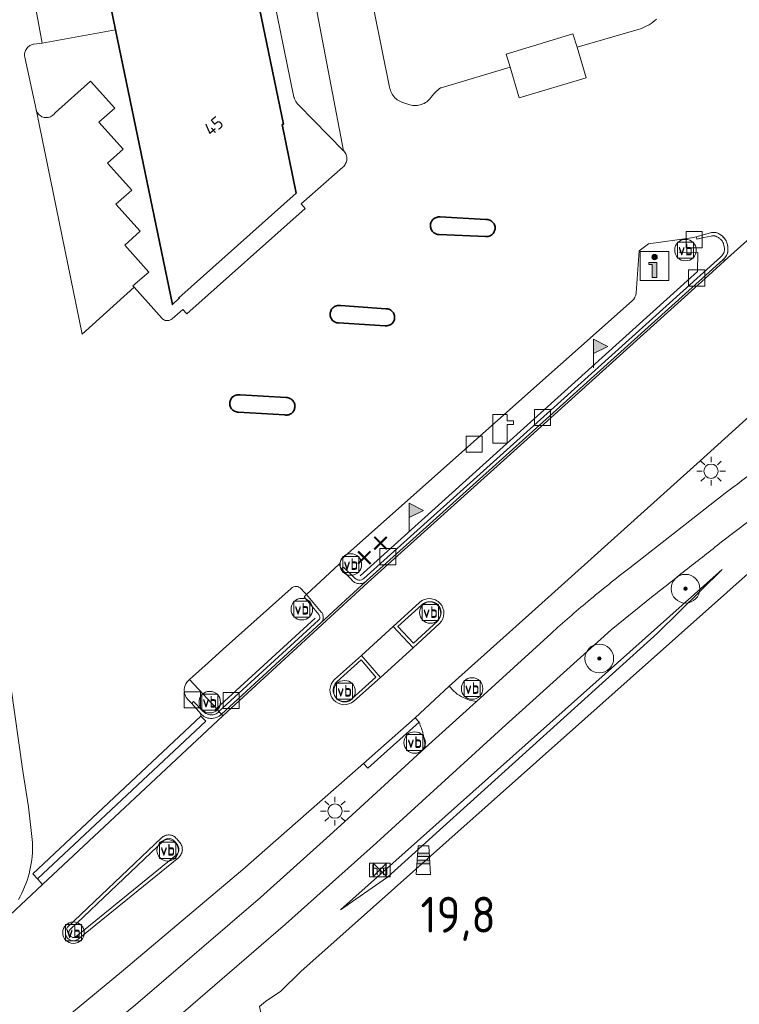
# Model space of a CAD drawing. Header units: metres. Extents: x 125158 to 132124, y 450612 to 454469.
# Tile 27 of 173: x 125603 to 125654, y 451375 to 451444. Entities that reach past the tile are written whole.
import ezdxf
from ezdxf.enums import TextEntityAlignment as Align

# ---------------------------------------------------------------- set-up
doc = ezdxf.new("R2010")
doc.units = ezdxf.units.M
doc.layers.get('0').update_dxf_attribs({"color": 8})
doc.layers.get('Defpoints').update_dxf_attribs({"color": 8})
for name, color, linetype, lineweight in [('B-XX-BV-GELEIDECONSTRUCTIE-G', 8, 'Continuous', 18), ('B-XX-BV-GELEIDECONSTRUCTIE-GV', 8, 'Continuous', 18), ('B-XX-GR-BOOM-S', 8, 'Continuous', 25), ('B-XX-IE-MEUBILAIR_WEGMEUBILAIR-S', 8, 'Continuous', 25), ('B-XX-KL-ET_LS_OV_LICHTMAST-S', 8, 'Continuous', 25), ('B-XX-KL-POMP-S', 8, 'Continuous', 25), ('B-XX-OG-BEBOUWING-GV', 8, 'Continuous', 35), ('B-XX-OG-BEBOUWING-T18', 8, 'Continuous', 18), ('B-XX-OG-TERREIN_CULTUURSCHEIDING-GV', 8, 'Continuous', 18), ('B-XX-OG-WEG-GV', 8, 'Continuous', 18), ('B-XX-RI-GWA_KOLK-S', 8, 'Continuous', 25), ('B-XX-VH-GOOT-G', 8, 'Continuous', 18), ('B-XX-VH-VERHARDING_BETONSTRAATSTEEN-GV', 8, 'Continuous', 18), ('B-XX-VW-HECTOMETRERING-S', 8, 'Continuous', 25), ('B-XX-VW-VERKEERSTEKEN_BORD-S', 8, 'Continuous', 25), ('B-XX-VW-VERKEERSTEKEN_DRAAGCONSTRUCTIE-S', 8, 'Continuous', 25)]:
    doc.layers.add(name, color=color, linetype=linetype, lineweight=lineweight)
doc.layers.add('TOPOT30', color=1, linetype='Continuous')
doc.styles.add('ISO', font='iso', dxfattribs={"height": 5})
doc.styles.add('NLCS-ISO', font='NLCS-ISO.ttf')
doc.styles.add('NLCS-ISO-M-T18', font='NLCS-ISO.ttf', dxfattribs={"height": 1.8})

# ---------------------------------------------------------------- blocks, each defined once
blk = doc.blocks.new('SRI-KOLK-SO')
at = {"color": 0, "linetype": 'ByBlock', "lineweight": 18}
blk.add_lwpolyline([(-1.125, -1.125), (1.125, -1.125), (1.125, 1.125), (-1.125, 1.125)], close=True, dxfattribs=at)
blk = doc.blocks.new('SIE-WEG_VERKEERSBORD-SO')
at = {"color": 0, "linetype": 'ByBlock', "lineweight": 18}
blk.add_lwpolyline([(-1.125, -1.125), (1.125, -1.125), (1.125, 1.125), (-1.125, 1.125)], close=True, dxfattribs=at)
at = {"color": 0, "linetype": 'ByBlock', "lineweight": 18, "style": 'NLCS-ISO'}
blk.add_text('vb', height=1.5, dxfattribs=at).set_placement((0, 0), align=Align.MIDDLE_CENTER)
blk = doc.blocks.new('SAL-ONBEKEND SYMBOOL-SO')
at = {"color": 0, "linetype": 'ByBlock', "lineweight": -2, "const_width": 0.275, "flags": 128}
for points in [[(-0.875, 0.875), (0, 0)], [(-0.875, -0.875), (0, 0)], [(0, 0), (0.875, 0.875)], [(0, 0), (0.875, -0.875)]]:
    blk.add_lwpolyline(points, dxfattribs=at)
at = {"layer": 'Defpoints', "color": 0, "linetype": 'ByBlock', "lineweight": -2}
blk.add_point((0, 0), dxfattribs=at)
blk = doc.blocks.new('SIE-WEG_VERKEERSBORD_INFORMATIE-SO')
at = {"linetype": 'ByBlock', "lineweight": 18}
h = blk.add_hatch(color=0, dxfattribs=at)
h.dxf.hatch_style = 1
edge = h.paths.add_edge_path()
edge.add_arc((0, 1.25), 0.373, 0, 360)
h = blk.add_hatch(color=0, dxfattribs=at)
h.dxf.hatch_style = 1
h.paths.add_polyline_path([(0.32, 0.49), (-0.82, 0.49), (-0.82, 0.19), (-0.32, 0.19), (-0.32, -1.62), (0.32, -1.62)])
at = {"color": 0, "linetype": 'ByBlock', "lineweight": 18}
for points in [[(-2, -2), (2, -2), (2, 2), (-2, 2)], [(0.32, 0.49), (-0.82, 0.49), (-0.82, 0.19), (-0.32, 0.19), (-0.32, -1.62), (0.32, -1.62)]]:
    blk.add_lwpolyline(points, close=True, dxfattribs=at)
blk.add_circle((0, 1.25), 0.373, dxfattribs=at)
blk = doc.blocks.new('SKL-WATER_POMP-SO')
at = {"color": 0, "linetype": 'ByBlock', "lineweight": 18}
blk.add_lwpolyline([(1, 1.09), (1, 2), (-1, 2), (-1, -2), (1, -2), (1, 0.57), (1.85, 0.57), (1.85, 1.09)], close=True, dxfattribs=at)
blk = doc.blocks.new('SIE-WEG_PAAL_VERKEERSBORD-SO')
at = {"color": 0, "linetype": 'ByBlock', "lineweight": 18}
blk.add_circle((0, 0), 1.5, dxfattribs=at)
at = {"color": 0, "linetype": 'ByBlock', "lineweight": 18, "style": 'NLCS-ISO'}
blk.add_text('vb', height=1.5, dxfattribs=at).set_placement((0, 0.13), align=Align.MIDDLE_CENTER)
blk = doc.blocks.new('SKL-ET_OV_LICHTMAST-SO')
at = {"color": 0, "linetype": 'ByBlock', "lineweight": 18}
for points in [[(-1.41, 1.41), (-0.88, 0.88)], [(0, 2), (0, 1.25)], [(0.88, 0.88), (1.41, 1.41)], [(-1.25, 0), (-2, 0)], [(2, 0), (1.25, 0)], [(-1.41, -1.41), (-0.88, -0.88)], [(0, -1.25), (0, -2)], [(0.88, -0.88), (1.41, -1.41)]]:
    blk.add_lwpolyline(points, dxfattribs=at)
blk.add_circle((0, 0), 1, dxfattribs=at)
blk = doc.blocks.new('SIE-WEG_PAAL_HECTOMETERPAAL-SO')
at = {"color": 0, "linetype": 'ByBlock', "lineweight": 18}
blk.add_lwpolyline([(-1.44375, -0.94375), (1.44375, -0.94375), (1.44375, 0.94375), (-1.44375, 0.94375)], close=True, dxfattribs=at)
at = {"color": 0, "linetype": 'ByBlock', "lineweight": 18, "style": 'NLCS-ISO'}
blk.add_text('hm', height=1.5, dxfattribs=at).set_placement((0, 0), align=Align.MIDDLE_CENTER)
blk = doc.blocks.new('SIE-WEG_PAAL_VLAGGENMAST-SO')
at = {"linetype": 'ByBlock', "lineweight": 18}
h = blk.add_hatch(color=0, dxfattribs=at)
h.dxf.hatch_style = 1
h.paths.add_polyline_path([(0, 2), (2, 1), (0, 0)])
at = {"color": 0, "linetype": 'ByBlock', "lineweight": 18}
blk.add_lwpolyline([(0, 2), (0, -2)], dxfattribs=at)
blk.add_lwpolyline([(0, 2), (2, 1), (0, 0)], close=True, dxfattribs=at)
blk = doc.blocks.new('SIE-WEG_PAAL_GRENSPAAL-SO')
at = {"linetype": 'ByBlock', "lineweight": 18}
h = blk.add_hatch(color=0, dxfattribs=at)
h.dxf.hatch_style = 1
h.paths.add_polyline_path([(0.90625, -0.5), (0.875, 0), (-0.875, 0), (-0.90625, -0.5)])
h.paths.add_polyline_path([(-0.8125, 1), (-0.84375, 0.5), (0.84375, 0.5), (0.8125, 1)])
at = {"color": 0, "linetype": 'ByBlock', "lineweight": 18}
blk.add_lwpolyline([(-1, -2), (1, -2), (0.75, 2), (-0.75, 2)], close=True, dxfattribs=at)
for points in [[(0.875, 0), (-0.875, 0)], [(0.84375, 0.5), (-0.84375, 0.5)], [(0.8125, 1), (-0.8125, 1)], [(0.90625, -0.5), (-0.90625, -0.5)]]:
    blk.add_lwpolyline(points, dxfattribs=at)
blk = doc.blocks.new('SGR-BOOM_01-SO')
at = {"linetype": 'ByBlock', "lineweight": 18}
h = blk.add_hatch(color=0, dxfattribs=at)
h.dxf.hatch_style = 1
edge = h.paths.add_edge_path()
edge.add_arc((0, 0), 0.25, 0, 360)
at = {"color": 0, "linetype": 'ByBlock', "lineweight": 18}
for radius in [2, 0.25]:
    blk.add_circle((0, 0), radius, dxfattribs=at)
blk = doc.blocks.new('kilometerpaal')
at = {"color": 0}
for p, q in [((-0.442, 0.442), (0.442, -0.442)), ((-0.442, -0.442), (-0.442, 0.442)), ((0.442, 0.442), (-0.442, -0.442)), ((0.442, -0.442), (0.442, 0.442))]:
    blk.add_line(p, q, dxfattribs=at)
at = {"color": 0, "style": 'ISO'}
blk.add_attdef('KILOMETERPAAL', (0.591, 0.868), '', height=2.5, dxfattribs=at)

msp = doc.modelspace()

# ---------------------------------------------------------------- linework, layer by layer
at = {"layer": 'B-XX-BV-GELEIDECONSTRUCTIE-G'}
for points in [[(125627.143, 451404.729), (125650.666, 451425.946), (125650.671, 451427.268), (125649.369, 451427.3)], [(125624.001, 451401.788), (125617.126, 451395.473)], [(125617.126, 451395.473), (125617.042, 451395.396)]]:
    msp.add_lwpolyline(points, dxfattribs=at)
at = {"layer": 'B-XX-BV-GELEIDECONSTRUCTIE-GV'}
for points in [[(125651.556, 451428.653), (125650.954, 451428.476), (125650.577, 451428.365), (125650.607, 451428.195), (125651.095, 451428.31), (125651.6, 451428.412)], [(125652.712, 451427.152), (125652.745, 451427.236)], [(125652.293, 451426.976), (125652.259, 451426.946), (125638.523, 451414.555), (125627.405, 451404.554)], [(125627.541, 451404.346), (125627.584, 451404.386), (125638.687, 451414.373), (125652.418, 451426.759), (125652.461, 451426.798), (125652.517, 451426.857)], [(125626.785, 451404.564), (125625.976, 451405.344), (125625.831, 451405.219), (125626.548, 451404.465)], [(125624.461, 451402.182), (125623.405, 451403.419), (125623.257, 451403.261), (125623.929, 451402.459), (125624.273, 451402.025)], [(125631.285, 451402.882), (125629.445, 451401.207), (125630.851, 451399.719)], [(125632.527, 451401.572), (125630.862, 451400.033), (125629.763, 451401.195), (125631.435, 451402.717)], [(125624.242, 451401.635), (125617.31, 451395.262)], [(125617.31, 451395.262), (125617.481, 451395.087), (125624.417, 451401.462)], [(125630.851, 451399.719), (125632.682, 451401.411)], [(125628.554, 451397.649), (125627.233, 451399.183), (125625.371, 451397.504)], [(125625.521, 451397.338), (125627.213, 451398.864), (125628.242, 451397.669), (125626.56, 451396.159)], [(125626.707, 451395.991), (125628.554, 451397.649)], [(125616.218, 451395.283), (125615.544, 451395.969), (125615.41, 451395.82), (125616.035, 451395.12)], [(125617.481, 451395.087), (125617.31, 451395.262)], [(125613.314, 451386.463), (125606.761, 451380.233)], [(125606.929, 451380.068), (125613.479, 451386.295)], [(125614.18, 451386.248), (125614.387, 451386.011)], [(125614.562, 451386.168), (125614.363, 451386.396)], [(125614.351, 451385.286), (125607.354, 451379.585)], [(125607.496, 451379.397), (125614.503, 451385.106)]]:
    msp.add_lwpolyline(points, dxfattribs=at)
for centre, radius, start, end in [((125651.755, 451427.601), 1.071, 83.17191, 100.69321), ((125651.817, 451428.016), 0.652, 61.82216, 84.30405), ((125651.422, 451427.266), 1.499, 50.57978, 62.04008), ((125651.556, 451427.444), 1.277, 37.7856, 50.15256), ((125651.902, 451427.709), 0.84, 15.80744, 37.95751), ((125650.899, 451427.421), 1.884, 11.40724, 15.91507), ((125651.126, 451427.454), 1.655, 0.92026, 11.84048), ((125651.563, 451427.699), 1.273, 318.54767, 334.52157), ((125652.018, 451427.468), 0.763, 342.30304, 0.97866), ((125627.104, 451404.872), 0.689, 216.20808, 240.05685), ((125627.094, 451404.849), 0.664, 239.79858, 264.48123), ((125627.102, 451404.853), 0.669, 263.84988, 289.881), ((125627.075, 451404.91), 0.732, 290.29618, 309.54224), ((125631.964, 451402.138), 1.007, 86.88331, 132.40455), ((125631.97, 451402.135), 1.01, 41.84989, 87.19179), ((125631.975, 451402.135), 1.006, 358.14533, 42.09394), ((125624.04, 451401.838), 0.544, 17.6592, 39.24728), ((125624.021, 451401.855), 0.562, 334.30279, 354.5246), ((125624.063, 451401.847), 0.519, 354.91756, 17.51371), ((125631.966, 451402.131), 1.016, 314.8441, 358.35903), ((125624.06, 451401.841), 0.52, 313.3141, 333.81233), ((125626.048, 451396.757), 1.008, 132.16787, 177.09732), ((125626.057, 451396.759), 1.017, 177.23758, 221.74978), ((125626.047, 451396.752), 1.005, 221.81115, 266.40286), ((125626.049, 451396.756), 1.009, 266.30721, 310.70527), ((125616.77, 451395.772), 0.983, 221.55057, 244.47493), ((125616.772, 451395.765), 0.978, 244.24374, 267.25619), ((125616.774, 451395.765), 0.977, 267.13489, 291.6991), ((125616.783, 451395.762), 0.972, 291.26867, 315.95847), ((125613.809, 451385.973), 0.697, 111.02728, 135.26671), ((125613.806, 451386.001), 0.669, 86.41269, 111.67506), ((125613.814, 451385.994), 0.676, 61.69204, 87.1568), ((125613.804, 451385.967), 0.705, 37.52213, 61.98263), ((125614.022, 451385.67), 0.734, 19.7994, 42.668), ((125614.009, 451385.664), 0.748, 357.5298, 19.90252), ((125614.007, 451385.673), 0.753, 311.21303, 334.04808), ((125614.006, 451385.668), 0.752, 334.39376, 357.25403), ((125607.172, 451379.853), 0.56, 137.2094, 179.76388), ((125607.173, 451379.852), 0.561, 179.73103, 222.14125), ((125607.176, 451379.861), 0.569, 222.62076, 263.47488), ((125607.171, 451379.85), 0.557, 263.77548, 305.62372)]:
    msp.add_arc(centre, radius, start, end, dxfattribs=at)
at = {"layer": 'B-XX-BV-GELEIDECONSTRUCTIE-GV', "extrusion": (0, 0, -1)}
for centre, radius, start, end in [((-125651.758, 451427.56), 0.867, 79.51228, 96.44499), ((-125651.805, 451427.98), 0.443, 96.49879, 117.70666), ((-125651.444, 451427.298), 1.216, 117.81813, 129.562), ((-125651.569, 451427.454), 1.015, 129.70302, 142.13913), ((-125651.865, 451427.694), 0.635, 142.88577, 163.98413), ((-125651.039, 451427.445), 1.497, 163.54391, 178.81042), ((-125651.576, 451427.69), 1.012, 205.38946, 224.86878), ((-125652.035, 451427.466), 0.501, 178.83878, 204.78099), ((-125627.073, 451404.831), 0.393, 299.0485, 317.10927), ((-125627.099, 451404.863), 0.434, 275.83097, 300.04251), ((-125627.1, 451404.868), 0.439, 250.43854, 275.89945), ((-125627.1, 451404.866), 0.436, 225.59158, 250.26736), ((-125631.966, 451402.133), 0.789, 47.74682, 92.9963), ((-125631.97, 451402.135), 0.787, 92.7196, 138.13415), ((-125631.968, 451402.132), 0.791, 138.08179, 181.71881), ((-125624.071, 451401.833), 0.262, 205.62898, 229.18173), ((-125624.049, 451401.844), 0.288, 140.98326, 162.55918), ((-125624.047, 451401.849), 0.291, 185.36203, 206.38032), ((-125624.044, 451401.844), 0.293, 162.97632, 184.34329), ((-125631.972, 451402.129), 0.787, 181.53921, 225.08999), ((-125626.044, 451396.758), 0.781, 2.8629, 47.95686), ((-125626.05, 451396.756), 0.787, 318.12666, 2.95091), ((-125626.049, 451396.757), 0.786, 273.7012, 318.04731), ((-125626.05, 451396.755), 0.785, 229.42248, 273.76881), ((-125616.774, 451395.776), 0.743, 295.56779, 318.4057), ((-125616.771, 451395.766), 0.732, 272.68743, 295.7645), ((-125616.775, 451395.761), 0.728, 248.21594, 272.98011), ((-125616.769, 451395.785), 0.753, 224.03814, 248.48199), ((-125613.817, 451385.962), 0.475, 44.53157, 68.57045), ((-125613.812, 451385.96), 0.474, 69.31149, 92.83569), ((-125613.806, 451385.961), 0.473, 93.56318, 117.60943), ((-125613.804, 451385.966), 0.47, 118.08112, 143.18232), ((-125613.996, 451385.654), 0.529, 137.62543, 159.56935), ((-125613.992, 451385.662), 0.53, 160.51943, 182.07613), ((-125614.007, 451385.674), 0.518, 206.15892, 228.38381), ((-125613.994, 451385.671), 0.529, 183.03333, 205.31134), ((-125607.176, 451379.851), 0.329, 0.57739, 41.35404), ((-125607.171, 451379.853), 0.324, 317.82442, 0.20579), ((-125607.173, 451379.856), 0.328, 276.36726, 317.64942), ((-125607.17, 451379.855), 0.327, 235.74895, 275.80611)]:
    msp.add_arc(centre, radius, start, end, dxfattribs=at)
at = {"layer": 'B-XX-OG-BEBOUWING-GV'}
for points in [[(125619.88, 451445.524), (125617.596, 451456.614), (125607.674, 451454.558), (125609.189, 451447.231), (125610.107, 451442.795), (125614.069, 451423.639), (125614.54, 451424.085), (125614.509, 451424.122), (125622.696, 451431.414), (125621.716, 451436.193), (125621.797, 451436.214)], [(125632.735, 451429.748), (125632.665, 451429.753), (125632.595, 451429.75), (125632.526, 451429.739), (125632.459, 451429.72), (125632.394, 451429.693), (125632.332, 451429.659), (125632.275, 451429.619), (125632.223, 451429.572), (125632.176, 451429.52), (125632.136, 451429.463), (125632.103, 451429.401), (125632.076, 451429.336), (125632.058, 451429.269), (125632.047, 451429.199), (125632.044, 451429.129), (125632.049, 451429.06), (125632.062, 451428.991), (125632.083, 451428.924), (125632.111, 451428.86), (125632.146, 451428.799), (125632.188, 451428.743), (125632.237, 451428.692), (125632.29, 451428.647), (125632.349, 451428.609), (125632.411, 451428.577), (125632.477, 451428.552), (125632.545, 451428.536), (125632.614, 451428.527), (125632.661, 451428.525), (125635.873, 451428.383), (125635.942, 451428.378), (125636.012, 451428.38), (125636.08, 451428.391), (125636.146, 451428.409), (125636.21, 451428.435), (125636.271, 451428.469), (125636.327, 451428.509), (125636.379, 451428.555), (125636.424, 451428.607), (125636.464, 451428.664), (125636.496, 451428.725), (125636.521, 451428.789), (125636.539, 451428.856), (125636.549, 451428.924), (125636.551, 451428.993), (125636.545, 451429.062), (125636.531, 451429.13), (125636.509, 451429.196), (125636.48, 451429.258), (125636.444, 451429.317), (125636.401, 451429.371), (125636.352, 451429.42), (125636.298, 451429.464), (125636.24, 451429.5), (125636.177, 451429.53), (125636.111, 451429.552), (125636.044, 451429.566), (125635.975, 451429.573), (125635.906, 451429.571)], [(125625.701, 451423.573), (125625.631, 451423.574), (125625.562, 451423.566), (125625.494, 451423.551), (125625.428, 451423.528), (125625.365, 451423.497), (125625.307, 451423.46), (125625.253, 451423.416), (125625.204, 451423.366), (125625.161, 451423.311), (125625.125, 451423.252), (125625.096, 451423.188), (125625.074, 451423.122), (125625.06, 451423.054), (125625.054, 451422.984), (125625.056, 451422.915), (125625.066, 451422.846), (125625.084, 451422.778), (125625.109, 451422.713), (125625.142, 451422.652), (125625.182, 451422.595), (125625.227, 451422.542), (125625.279, 451422.495), (125625.336, 451422.454), (125625.396, 451422.42), (125625.461, 451422.394), (125625.528, 451422.374), (125625.597, 451422.363), (125625.633, 451422.36), (125628.885, 451422.161), (125628.903, 451422.159), (125628.973, 451422.157), (125629.041, 451422.163), (125629.109, 451422.177), (125629.174, 451422.198), (125629.237, 451422.227), (125629.296, 451422.263), (125629.35, 451422.306), (125629.399, 451422.354), (125629.442, 451422.408), (125629.479, 451422.467), (125629.508, 451422.529), (125629.53, 451422.594), (125629.545, 451422.662), (125629.551, 451422.731), (125629.55, 451422.8), (125629.541, 451422.868), (125629.523, 451422.935), (125629.498, 451422.999), (125629.466, 451423.06), (125629.427, 451423.117), (125629.382, 451423.169), (125629.331, 451423.216), (125629.275, 451423.256), (125629.214, 451423.289), (125629.15, 451423.315), (125629.084, 451423.334), (125629.016, 451423.345), (125628.947, 451423.348), (125625.77, 451423.565)], [(125618.775, 451417.347), (125618.706, 451417.356), (125618.636, 451417.356), (125618.567, 451417.348), (125618.499, 451417.333), (125618.433, 451417.31), (125618.37, 451417.28), (125618.312, 451417.242), (125618.258, 451417.198), (125618.209, 451417.148), (125618.166, 451417.093), (125618.13, 451417.034), (125618.101, 451416.97), (125618.079, 451416.904), (125618.065, 451416.836), (125618.059, 451416.766), (125618.061, 451416.697), (125618.071, 451416.628), (125618.089, 451416.56), (125618.115, 451416.495), (125618.147, 451416.434), (125618.187, 451416.376), (125618.233, 451416.324), (125618.284, 451416.277), (125618.341, 451416.236), (125618.401, 451416.202), (125618.466, 451416.176), (125618.533, 451416.156), (125618.602, 451416.145), (125618.638, 451416.142), (125621.89, 451415.943), (125621.959, 451415.935), (125622.029, 451415.936), (125622.099, 451415.944), (125622.167, 451415.96), (125622.232, 451415.984), (125622.295, 451416.015), (125622.354, 451416.053), (125622.407, 451416.098), (125622.456, 451416.148), (125622.498, 451416.204), (125622.534, 451416.264), (125622.562, 451416.328), (125622.584, 451416.394), (125622.597, 451416.463), (125622.602, 451416.532), (125622.6, 451416.602), (125622.589, 451416.671), (125622.571, 451416.739), (125622.545, 451416.804), (125622.512, 451416.865), (125622.472, 451416.922), (125622.426, 451416.975), (125622.374, 451417.022), (125622.317, 451417.062), (125622.256, 451417.096), (125622.191, 451417.122), (125622.124, 451417.142), (125622.055, 451417.153), (125622.001, 451417.156)]]:
    msp.add_lwpolyline(points, close=True, dxfattribs=at)
at = {"layer": 'B-XX-OG-TERREIN_CULTUURSCHEIDING-GV'}
for points in [[(125627.583, 451446.774), (125629.203, 451438.802), (125629.223, 451438.699), (125629.252, 451438.598), (125629.287, 451438.5), (125629.331, 451438.404), (125629.381, 451438.312), (125629.438, 451438.224), (125629.502, 451438.141), (125629.572, 451438.063), (125629.648, 451437.99), (125629.729, 451437.924), (125629.815, 451437.863), (125629.905, 451437.81), (125629.999, 451437.764), (125630.096, 451437.724), (125630.196, 451437.693), (125630.241, 451437.681), (125630.711, 451437.548), (125630.812, 451437.53), (125630.915, 451437.52), (125631.018, 451437.517), (125631.121, 451437.523), (125631.223, 451437.537), (125631.324, 451437.559), (125631.422, 451437.588), (125631.519, 451437.625), (125631.612, 451437.669), (125631.701, 451437.721), (125631.786, 451437.779), (125631.866, 451437.844), (125631.941, 451437.914), (125632.011, 451437.99), (125632.074, 451438.072), (125632.099, 451438.108), (125632.292, 451438.333), (125632.374, 451438.427), (125632.462, 451438.515), (125632.555, 451438.598), (125632.653, 451438.674), (125632.756, 451438.744), (125632.784, 451438.761), (125637.59, 451440.18), (125637.32, 451441.086), (125641.979, 451442.52), (125642.264, 451441.577), (125646.528, 451442.822), (125646.685, 451442.873), (125646.838, 451442.932), (125646.989, 451442.998), (125647.136, 451443.072), (125647.28, 451443.152), (125647.419, 451443.24), (125647.554, 451443.334), (125647.685, 451443.435), (125647.81, 451443.541)], [(125697.297, 451444.305), (125694.657, 451441.982), (125691.538, 451439.247), (125681.998, 451430.656), (125682.066, 451430.479), (125679.412, 451427.928), (125677.495, 451426.01), (125673.688, 451422.559), (125673.222, 451422.176), (125671.568, 451420.652), (125671.154, 451420.271), (125670.74, 451419.89), (125665.897, 451415.322), (125665.757, 451415.191), (125623.01, 451377.154), (125621.615, 451375.789), (125620.554, 451375.066), (125620.137, 451374.711), (125620.381, 451373.565), (125628.737, 451332.284)]]:
    msp.add_lwpolyline(points, dxfattribs=at)
at = {"layer": 'B-XX-OG-WEG-GV'}
for points in [[(125692.817, 451461.826), (125681.977, 451452.929), (125676.993, 451448.779), (125674.679, 451446.816), (125666.886, 451439.78), (125666.953, 451439.73), (125667.004, 451439.692), (125667.021, 451439.679), (125652.535, 451426.681), (125652.461, 451426.798), (125652.418, 451426.759), (125638.687, 451414.373), (125627.584, 451404.386), (125627.541, 451404.346), (125624.417, 451401.462), (125617.481, 451395.087), (125617.578, 451394.977)], [(125623.567, 451388.292), (125627.373, 451391.643), (125630.982, 451394.829), (125633.358, 451397.044), (125639.109, 451402.199), (125650.85, 451412.742), (125664.352, 451425), (125676.216, 451435.773), (125686.359, 451444.901), (125693.464, 451451.364), (125698.019, 451455.487)], [(125627.541, 451404.346), (125627.584, 451404.386), (125638.687, 451414.373), (125652.418, 451426.759), (125652.461, 451426.798), (125652.517, 451426.857), (125652.625, 451426.998), (125652.712, 451427.152), (125652.745, 451427.236), (125652.769, 451427.34), (125652.773, 451427.357), (125652.781, 451427.481), (125652.771, 451427.638), (125652.769, 451427.648), (125652.746, 451427.794), (125652.73, 451427.866), (125652.711, 451427.938), (125652.654, 451428.083), (125652.652, 451428.089), (125652.65, 451428.092), (125652.565, 451428.226), (125652.476, 451428.329), (125652.475, 451428.33), (125652.452, 451428.351), (125652.374, 451428.424), (125652.254, 451428.513), (125652.251, 451428.515), (125652.125, 451428.59), (125652.017, 451428.635), (125652.007, 451428.639), (125652.002, 451428.64), (125651.882, 451428.664), (125651.719, 451428.671), (125651.556, 451428.653), (125650.954, 451428.476), (125650.577, 451428.365), (125650.227, 451428.299), (125647.251, 451427.869), (125646.582, 451427.396), (125646.375, 451424.452), (125646.353, 451424.295), (125646.298, 451424.146), (125646.297, 451424.143), (125646.213, 451424.011), (125646.102, 451423.898), (125641.107, 451419.464), (125625.865, 451405.919), (125625.691, 451405.533)], [(125664.352, 451425), (125650.85, 451412.742), (125639.109, 451402.199), (125633.358, 451397.044)], [(125620.137, 451374.711), (125620.554, 451375.066), (125621.615, 451375.789), (125623.01, 451377.154), (125665.757, 451415.191)], [(125658.609, 451411.912), (125654.226, 451408.55), (125652.337, 451407.093)], [(125652.337, 451407.093), (125654.226, 451408.55), (125658.609, 451411.912)], [(125603.341, 451382.167), (125603.459, 451382.381), (125603.569, 451382.598), (125603.672, 451382.819), (125603.768, 451383.043), (125603.856, 451383.271), (125603.937, 451383.501), (125604.01, 451383.733), (125604.076, 451383.968), (125604.133, 451384.205), (125604.183, 451384.443), (125604.226, 451384.683), (125604.26, 451384.925), (125604.286, 451385.167), (125604.305, 451385.41), (125604.315, 451385.653), (125604.318, 451385.897), (125604.312, 451386.141), (125604.031, 451388.63), (125603.652, 451391.106), (125600.811, 451411.017)], [(125645.943, 451405.299), (125652.574, 451410.494)], [(125652.574, 451410.494), (125645.943, 451405.299)], [(125626.548, 451404.465), (125625.831, 451405.219), (125625.691, 451405.533), (125623.405, 451403.419)], [(125625.691, 451405.533), (125625.831, 451405.219), (125626.548, 451404.465)], [(125624.461, 451402.182), (125623.405, 451403.419), (125623.222, 451403.625), (125623.04, 451403.83), (125622.974, 451403.891), (125622.969, 451403.895), (125622.968, 451403.895), (125622.885, 451403.945), (125622.794, 451403.977), (125622.793, 451403.977), (125622.697, 451403.99), (125622.599, 451403.983), (125622.504, 451403.956), (125622.418, 451403.911), (125622.417, 451403.91), (125622.341, 451403.848), (125617.606, 451399.616), (125616.547, 451398.67)], [(125624.417, 451401.462), (125627.541, 451404.346)], [(125647.571, 451403.328), (125646.1, 451402.151), (125644.632, 451400.97), (125637.034, 451394.103), (125628.294, 451386.128), (125626.747, 451384.742), (125621.943, 451380.438), (125613.115, 451372.829)], [(125623.405, 451403.419), (125624.461, 451402.182)], [(125626.747, 451384.742), (125628.294, 451386.128), (125637.034, 451394.103), (125644.632, 451400.97), (125646.1, 451402.151), (125647.571, 451403.328)], [(125625.371, 451397.504), (125627.233, 451399.183), (125629.445, 451401.207), (125631.285, 451402.882)], [(125631.285, 451402.882), (125629.445, 451401.207), (125630.851, 451399.719), (125632.682, 451401.411)], [(125616.547, 451398.67), (125615.253, 451397.513), (125617.126, 451395.473), (125617.31, 451395.262), (125617.481, 451395.087), (125624.417, 451401.462)], [(125632.682, 451401.411), (125630.851, 451399.719), (125628.554, 451397.649), (125626.707, 451395.991)], [(125640.461, 451400.722), (125635.248, 451395.982), (125631.678, 451392.742), (125626.581, 451388.065), (125625.029, 451386.661)], [(125635.248, 451395.982), (125640.461, 451400.722)], [(125626.707, 451395.991), (125628.554, 451397.649), (125627.233, 451399.183), (125625.371, 451397.504)], [(125615.253, 451397.513), (125615.155, 451397.421), (125615.111, 451397.371), (125615.07, 451397.316), (125615, 451397.201)], [(125617.31, 451395.262), (125617.126, 451395.473), (125615.253, 451397.513)], [(125615, 451397.201), (125614.947, 451397.077), (125614.927, 451397.015), (125614.911, 451396.948), (125614.893, 451396.814)], [(125633.358, 451397.044), (125630.982, 451394.829), (125631.252, 451394.523)], [(125614.893, 451396.814), (125614.891, 451396.727), (125614.898, 451396.638)], [(125614.898, 451396.638), (125614.916, 451396.53), (125614.917, 451396.527), (125614.947, 451396.424)], [(125614.947, 451396.424), (125615.032, 451396.245), (125615.033, 451396.243), (125615.151, 451396.086)], [(125615.151, 451396.086), (125615.41, 451395.82), (125616.035, 451395.12)], [(125631.678, 451392.742), (125635.248, 451395.982)], [(125617.578, 451394.977), (125605.014, 451383.206), (125602.74, 451381.076), (125602.729, 451381.093), (125602.636, 451381.231), (125601.864, 451380.318), (125599.851, 451378.403), (125598.588, 451377.239), (125597.606, 451376.334), (125594.606, 451373.67), (125593.807, 451372.961), (125590.013, 451369.718), (125587.3, 451367.637), (125587.095, 451367.486), (125579.217, 451361.66), (125577.932, 451360.757), (125574.253, 451358.17), (125571.027, 451355.996), (125570.583, 451355.697), (125569.947, 451355.273)], [(125616.035, 451395.12), (125616.055, 451394.95), (125616.387, 451394.601), (125604.652, 451383.613), (125605.014, 451383.206), (125617.578, 451394.977), (125617.481, 451395.087)], [(125617.481, 451395.087), (125617.31, 451395.262)], [(125631.252, 451394.523), (125627.692, 451391.313), (125627.373, 451391.643), (125623.567, 451388.292), (125618.98, 451384.254), (125610.522, 451377.134), (125600.963, 451369.247), (125602.412, 451367.438), (125611.495, 451374.821), (125620.212, 451382.304), (125625.029, 451386.661), (125626.581, 451388.065), (125631.678, 451392.742)], [(125570.094, 451346.946), (125578.35, 451352.491), (125586.816, 451358.486), (125594.619, 451364.372), (125600.206, 451368.655), (125600.963, 451369.247), (125610.522, 451377.134), (125618.98, 451384.254), (125623.567, 451388.292)], [(125625.029, 451386.661), (125620.212, 451382.304), (125611.495, 451374.821), (125602.412, 451367.438), (125601.724, 451366.861), (125596.08, 451362.456), (125589.435, 451357.602), (125580.483, 451351.454), (125572.138, 451345.902), (125563.535, 451340.563), (125553.357, 451334.735), (125545.277, 451330.227)], [(125613.314, 451386.463), (125606.761, 451380.233)], [(125606.761, 451380.233), (125613.314, 451386.463)], [(125614.562, 451386.168), (125614.363, 451386.396)], [(125614.363, 451386.396), (125614.562, 451386.168)], [(125546.477, 451327.931), (125548.257, 451328.862), (125552.678, 451331.414), (125564.993, 451338.474), (125573.587, 451343.769), (125583.436, 451350.39), (125592.859, 451356.983), (125597.604, 451360.413), (125603.322, 451364.881), (125613.115, 451372.829), (125621.943, 451380.438), (125626.747, 451384.742)], [(125607.496, 451379.397), (125614.503, 451385.106)], [(125614.503, 451385.106), (125607.496, 451379.397)]]:
    msp.add_lwpolyline(points, dxfattribs=at)
for points in [[(125610.107, 451442.795), (125609.189, 451447.231), (125604.201, 451446.193), (125604.98, 451441.871)], [(125625.998, 451434.366), (125623.76, 451446.073), (125620.512, 451445.574), (125620.587, 451445.557), (125620.66, 451445.532), (125620.731, 451445.5), (125620.797, 451445.46), (125620.859, 451445.414), (125620.916, 451445.361), (125620.967, 451445.303), (125621.012, 451445.24), (125621.05, 451445.173), (125621.082, 451445.102), (125621.105, 451445.029), (125621.121, 451444.953), (125622.529, 451438.102), (125622.54, 451438.066), (125622.572, 451437.974), (125622.612, 451437.885), (125622.66, 451437.8), (125622.714, 451437.719), (125622.774, 451437.642), (125622.841, 451437.571)], [(125610.041, 451437.332), (125608.348, 451439.224), (125605.91, 451437.039), (125605.868, 451436.975), (125605.819, 451436.915), (125605.765, 451436.861), (125605.705, 451436.813), (125605.641, 451436.772), (125605.572, 451436.737), (125605.5, 451436.71), (125605.426, 451436.69), (125605.35, 451436.678), (125605.274, 451436.674), (125605.197, 451436.678), (125605.121, 451436.69), (125605.047, 451436.71), (125604.976, 451436.737), (125604.907, 451436.772), (125604.843, 451436.813), (125604.783, 451436.861), (125604.728, 451436.916), (125604.68, 451436.975), (125604.638, 451437.039), (125604.603, 451437.107), (125604.575, 451437.179), (125604.56, 451437.229), (125607.772, 451421.572), (125611.402, 451424.843), (125611.31, 451424.946), (125612.43, 451425.901), (125610.748, 451427.779), (125611.814, 451428.764), (125610.131, 451430.636), (125611.232, 451431.625), (125609.533, 451433.496), (125610.64, 451434.479), (125608.946, 451436.353)], [(125652.381, 451405.175), (125625.786, 451381.449), (125629.044, 451383.725), (125647.861, 451400.743)], [(125652.381, 451405.175), (125647.861, 451400.743), (125629.044, 451383.725), (125625.786, 451381.449)], [(125628.554, 451397.649), (125630.851, 451399.719), (125629.445, 451401.207), (125627.233, 451399.183)], [(125616.055, 451394.95), (125604.339, 451383.967), (125604.652, 451383.613), (125616.387, 451394.601)], [(125631.252, 451394.523), (125630.982, 451394.829), (125627.373, 451391.643), (125627.692, 451391.313)]]:
    msp.add_lwpolyline(points, close=True, dxfattribs=at)
for centre, radius, start, end in [((125552.017, 451547.426), 169.888, 306.29194, 307.25529), ((126018.702, 450938.727), 594.634, 128.033186, 128.325777), ((125700.629, 451334.305), 89.614, 127.60686, 128.80703), ((126030.539, 450923.206), 614.151, 128.294223, 128.577565), ((125627.104, 451404.872), 0.689, 216.20808, 240.05685), ((125627.094, 451404.849), 0.664, 239.79858, 264.48123), ((125627.102, 451404.853), 0.669, 263.84988, 289.881), ((125627.075, 451404.91), 0.732, 290.29618, 309.54224), ((125700.475, 451334.425), 89.424, 128.77821, 129.981), ((125631.964, 451402.138), 1.007, 86.88331, 132.40455), ((125631.97, 451402.135), 1.01, 41.84989, 87.19179), ((125631.975, 451402.135), 1.006, 358.14533, 42.09394), ((125699.663, 451335.376), 88.174, 129.97374, 131.07481), ((125624.04, 451401.838), 0.544, 17.6592, 39.24728), ((125624.021, 451401.855), 0.562, 334.30279, 354.5246), ((125624.063, 451401.847), 0.519, 354.91756, 17.51371), ((125631.966, 451402.131), 1.016, 314.8441, 358.35903), ((125697.309, 451337.868), 84.749, 130.98212, 132.12771), ((125624.06, 451401.841), 0.52, 313.3141, 333.81233), ((125626.048, 451396.757), 1.008, 132.16787, 177.09732), ((125635.522, 451398.677), 2.711, 217.04527, 230.38007), ((125626.057, 451396.759), 1.017, 177.23758, 221.74978), ((125635.524, 451398.687), 2.72, 230.46758, 243.76686), ((125635.525, 451398.693), 2.726, 243.81538, 253.99046), ((125626.047, 451396.752), 1.005, 221.81115, 266.40286), ((125626.049, 451396.756), 1.009, 266.30721, 310.70527), ((125635.52, 451398.685), 2.717, 254.0484, 264.26108), ((125616.77, 451395.772), 0.983, 221.55057, 244.47493), ((125616.772, 451395.765), 0.978, 244.24374, 267.25619), ((125616.774, 451395.765), 0.977, 267.13489, 291.6991), ((125616.783, 451395.762), 0.972, 291.26867, 315.95847), ((125626.845, 451392.545), 4.831, 18.90391, 24.17172), ((125626.928, 451392.554), 4.749, 13.75365, 19.12711), ((125626.863, 451392.529), 4.818, 8.19626, 13.85679), ((125626.856, 451392.513), 4.828, 2.71594, 8.37004), ((125613.809, 451385.973), 0.697, 111.02728, 135.26671), ((125613.806, 451386.001), 0.669, 86.41269, 111.67506), ((125613.814, 451385.994), 0.676, 61.69204, 87.1568), ((125613.804, 451385.967), 0.705, 37.52213, 61.98263), ((125614.022, 451385.67), 0.734, 19.7994, 42.668), ((125614.009, 451385.664), 0.748, 357.5298, 19.90252), ((125614.007, 451385.673), 0.753, 311.21303, 334.04808), ((125614.006, 451385.668), 0.752, 334.39376, 357.25403), ((125607.172, 451379.853), 0.56, 137.2094, 179.76388), ((125607.173, 451379.852), 0.561, 179.73103, 222.14125), ((125607.176, 451379.861), 0.569, 222.62076, 263.47488), ((125607.171, 451379.85), 0.557, 263.77548, 305.62372)]:
    msp.add_arc(centre, radius, start, end, dxfattribs=at)
at = {"layer": 'B-XX-OG-WEG-GV', "extrusion": (0, 0, -1)}
for centre, radius, start, end in [((-125552.017, 451547.426), 169.888, 232.74471, 233.70806), ((-126018.702, 450938.727), 594.634, 51.674223, 51.966814), ((-125700.629, 451334.305), 89.614, 51.19297, 52.39314), ((-126030.539, 450923.206), 614.151, 51.422435, 51.705777), ((-125627.104, 451404.872), 0.689, 299.94315, 323.79192), ((-125627.094, 451404.849), 0.664, 275.51877, 300.20142), ((-125627.102, 451404.853), 0.669, 250.119, 276.15012), ((-125627.075, 451404.91), 0.732, 230.45776, 249.70382), ((-125700.475, 451334.425), 89.424, 50.019, 51.22179), ((-125631.964, 451402.138), 1.007, 47.59545, 93.11669), ((-125631.97, 451402.135), 1.01, 92.80821, 138.15011), ((-125631.975, 451402.135), 1.006, 137.90606, 181.85467), ((-125699.663, 451335.376), 88.174, 48.92519, 50.02626), ((-125624.04, 451401.838), 0.544, 140.75272, 162.3408), ((-125624.021, 451401.855), 0.562, 185.4754, 205.69721), ((-125624.063, 451401.847), 0.519, 162.48629, 185.08244), ((-125631.966, 451402.131), 1.016, 181.64097, 225.1559), ((-125697.309, 451337.868), 84.749, 47.87229, 49.01788), ((-125624.06, 451401.841), 0.52, 206.18767, 226.6859), ((-125626.048, 451396.757), 1.008, 2.90268, 47.83213), ((-125635.522, 451398.677), 2.711, 309.61993, 322.95473), ((-125626.057, 451396.759), 1.017, 318.25022, 2.76242), ((-125635.524, 451398.687), 2.72, 296.23314, 309.53242), ((-125635.525, 451398.693), 2.726, 286.00954, 296.18462), ((-125626.047, 451396.752), 1.005, 273.59714, 318.18885), ((-125626.049, 451396.756), 1.009, 229.29473, 273.69279), ((-125635.52, 451398.685), 2.717, 275.73892, 285.9516), ((-125616.77, 451395.772), 0.983, 295.52507, 318.44943), ((-125616.772, 451395.765), 0.978, 272.74381, 295.75626), ((-125616.774, 451395.765), 0.977, 248.3009, 272.86511), ((-125616.783, 451395.762), 0.972, 224.04153, 248.73133), ((-125626.845, 451392.545), 4.831, 155.82828, 161.09609), ((-125626.928, 451392.554), 4.749, 160.87289, 166.24635), ((-125626.863, 451392.529), 4.818, 166.14321, 171.80374), ((-125626.856, 451392.513), 4.828, 171.62996, 177.28406), ((-125613.809, 451385.973), 0.697, 44.73329, 68.97272), ((-125613.806, 451386.001), 0.669, 68.32494, 93.58731), ((-125613.814, 451385.994), 0.676, 92.8432, 118.30796), ((-125613.804, 451385.967), 0.705, 118.01737, 142.47787), ((-125614.022, 451385.67), 0.734, 137.332, 160.2006), ((-125614.009, 451385.664), 0.748, 160.09748, 182.4702), ((-125614.007, 451385.673), 0.753, 205.95192, 228.78697), ((-125614.006, 451385.668), 0.752, 182.74597, 205.60624), ((-125607.173, 451379.852), 0.561, 317.85875, 0.26897), ((-125607.172, 451379.853), 0.56, 0.23612, 42.7906), ((-125607.176, 451379.861), 0.569, 276.52512, 317.37924), ((-125607.171, 451379.85), 0.557, 234.37628, 276.22452)]:
    msp.add_arc(centre, radius, start, end, dxfattribs=at)
at = {"layer": 'B-XX-VH-GOOT-G'}
msp.add_lwpolyline([(125652.535, 451426.681), (125651.427, 451425.663), (125638.788, 451414.261), (125627.686, 451404.276), (125624.511, 451401.345), (125617.578, 451394.977)], dxfattribs=at)
at = {"layer": 'B-XX-VH-VERHARDING_BETONSTRAATSTEEN-GV'}
for points in [[(125647.81, 451443.541), (125647.685, 451443.435), (125647.554, 451443.334), (125647.419, 451443.24), (125647.28, 451443.152), (125647.136, 451443.072), (125646.989, 451442.998), (125646.838, 451442.932), (125646.685, 451442.873), (125646.528, 451442.822), (125642.264, 451441.577), (125642.904, 451439.456), (125638.227, 451438.044), (125637.59, 451440.18), (125632.784, 451438.761), (125632.756, 451438.744), (125632.653, 451438.674), (125632.555, 451438.598), (125632.462, 451438.515), (125632.374, 451438.427), (125632.292, 451438.333), (125632.099, 451438.108), (125632.074, 451438.072), (125632.011, 451437.99), (125631.941, 451437.914), (125631.866, 451437.844), (125631.786, 451437.779), (125631.701, 451437.721), (125631.612, 451437.669), (125631.519, 451437.625), (125631.422, 451437.588), (125631.324, 451437.559), (125631.223, 451437.537), (125631.121, 451437.523), (125631.018, 451437.517), (125630.915, 451437.52), (125630.812, 451437.53), (125630.711, 451437.548), (125630.241, 451437.681), (125630.196, 451437.693), (125630.096, 451437.724), (125629.999, 451437.764), (125629.905, 451437.81), (125629.815, 451437.863), (125629.729, 451437.924), (125629.648, 451437.99), (125629.572, 451438.063), (125629.502, 451438.141), (125629.438, 451438.224), (125629.381, 451438.312), (125629.331, 451438.404), (125629.287, 451438.5), (125629.252, 451438.598), (125629.223, 451438.699), (125629.203, 451438.802), (125627.583, 451446.774)], [(125623.76, 451446.073), (125625.998, 451434.366), (125626.013, 451434.35), (125626.063, 451434.29), (125626.108, 451434.224), (125626.145, 451434.154), (125626.176, 451434.081), (125626.198, 451434.005), (125626.213, 451433.927), (125626.22, 451433.848), (125626.219, 451433.769), (125626.21, 451433.69), (125626.194, 451433.612), (125626.169, 451433.537), (125626.137, 451433.464), (125626.098, 451433.396), (125626.052, 451433.331), (125626, 451433.271), (125625.942, 451433.217), (125623.027, 451430.664), (125623.315, 451430.342), (125615.081, 451422.988), (125614.796, 451423.286), (125614.038, 451422.651), (125613.989, 451422.612), (125613.935, 451422.579), (125613.877, 451422.554), (125613.817, 451422.536), (125613.755, 451422.525), (125613.692, 451422.523), (125613.629, 451422.529), (125613.567, 451422.542), (125613.508, 451422.564), (125613.452, 451422.592), (125613.4, 451422.628), (125613.354, 451422.668), (125611.402, 451424.843), (125607.772, 451421.572), (125604.56, 451437.229), (125603.771, 451440.896), (125603.761, 451440.974), (125603.759, 451441.052), (125603.764, 451441.13), (125603.778, 451441.207), (125603.8, 451441.282), (125603.829, 451441.355), (125603.865, 451441.425), (125603.909, 451441.49), (125603.958, 451441.551), (125604.014, 451441.606), (125604.075, 451441.655), (125604.14, 451441.698), (125604.21, 451441.734), (125604.283, 451441.762), (125604.358, 451441.783), (125604.388, 451441.789), (125604.98, 451441.871), (125604.201, 451446.193)], [(125619.88, 451445.524), (125621.797, 451436.214), (125621.716, 451436.193), (125622.696, 451431.414), (125614.509, 451424.122), (125614.54, 451424.085), (125614.069, 451423.639), (125610.107, 451442.795), (125604.98, 451441.871), (125604.388, 451441.789), (125604.358, 451441.783), (125604.283, 451441.762), (125604.21, 451441.734), (125604.14, 451441.698), (125604.075, 451441.655), (125604.014, 451441.606), (125603.958, 451441.551), (125603.909, 451441.49), (125603.865, 451441.425), (125603.829, 451441.355), (125603.8, 451441.282), (125603.778, 451441.207), (125603.764, 451441.13), (125603.759, 451441.052), (125603.761, 451440.974), (125603.771, 451440.896), (125604.56, 451437.229), (125604.575, 451437.179), (125604.603, 451437.107), (125604.638, 451437.039), (125604.68, 451436.975), (125604.728, 451436.916), (125604.783, 451436.861), (125604.843, 451436.813), (125604.907, 451436.772), (125604.976, 451436.737), (125605.047, 451436.71), (125605.121, 451436.69), (125605.197, 451436.678), (125605.274, 451436.674), (125605.35, 451436.678), (125605.426, 451436.69), (125605.5, 451436.71), (125605.572, 451436.737), (125605.641, 451436.772), (125605.705, 451436.813), (125605.765, 451436.861), (125605.819, 451436.915), (125605.868, 451436.975), (125605.91, 451437.039), (125608.348, 451439.224), (125610.041, 451437.332), (125608.946, 451436.353), (125610.64, 451434.479), (125609.533, 451433.496), (125611.232, 451431.625), (125610.131, 451430.636), (125611.814, 451428.764), (125610.748, 451427.779), (125612.43, 451425.901), (125611.31, 451424.946), (125611.402, 451424.843), (125613.354, 451422.668), (125613.4, 451422.628), (125613.452, 451422.592), (125613.508, 451422.564), (125613.567, 451422.542), (125613.629, 451422.529), (125613.692, 451422.523), (125613.755, 451422.525), (125613.817, 451422.536), (125613.877, 451422.554), (125613.935, 451422.579), (125613.989, 451422.612), (125614.038, 451422.651), (125614.796, 451423.286), (125615.081, 451422.988), (125623.315, 451430.342), (125623.027, 451430.664), (125625.942, 451433.217), (125626, 451433.271), (125626.052, 451433.331), (125626.098, 451433.396), (125626.137, 451433.464), (125626.169, 451433.537), (125626.194, 451433.612), (125626.21, 451433.69), (125626.219, 451433.769), (125626.22, 451433.848), (125626.213, 451433.927), (125626.198, 451434.005), (125626.176, 451434.081), (125626.145, 451434.154), (125626.108, 451434.224), (125626.063, 451434.29), (125626.013, 451434.35), (125625.998, 451434.366), (125622.841, 451437.571), (125622.774, 451437.642), (125622.714, 451437.719), (125622.66, 451437.8), (125622.612, 451437.885), (125622.572, 451437.974), (125622.54, 451438.066), (125622.529, 451438.102), (125621.121, 451444.953)], [(125602.74, 451381.076), (125605.014, 451383.206), (125604.652, 451383.613), (125604.339, 451383.967), (125616.055, 451394.95), (125616.035, 451395.12), (125615.41, 451395.82), (125615.151, 451396.086), (125615.033, 451396.243), (125615.032, 451396.245), (125614.947, 451396.424), (125614.917, 451396.527), (125614.916, 451396.53), (125614.898, 451396.638), (125614.891, 451396.727), (125614.893, 451396.814), (125614.911, 451396.948), (125614.927, 451397.015), (125614.947, 451397.077), (125615, 451397.201), (125615.07, 451397.316), (125615.111, 451397.371), (125615.155, 451397.421), (125615.253, 451397.513), (125616.547, 451398.67), (125617.606, 451399.616), (125622.341, 451403.848), (125622.417, 451403.91), (125622.418, 451403.911), (125622.504, 451403.956), (125622.599, 451403.983), (125622.697, 451403.99), (125622.793, 451403.977), (125622.794, 451403.977), (125622.885, 451403.945), (125622.968, 451403.895), (125622.969, 451403.895), (125622.974, 451403.891), (125623.04, 451403.83), (125623.222, 451403.625), (125623.405, 451403.419), (125625.691, 451405.533), (125625.865, 451405.919), (125641.107, 451419.464), (125646.102, 451423.898), (125646.213, 451424.011), (125646.297, 451424.143), (125646.298, 451424.146), (125646.353, 451424.295), (125646.375, 451424.452), (125646.582, 451427.396), (125647.251, 451427.869), (125650.227, 451428.299), (125650.577, 451428.365), (125650.954, 451428.476), (125651.556, 451428.653), (125651.719, 451428.671), (125651.882, 451428.664), (125652.002, 451428.64), (125652.007, 451428.639), (125652.017, 451428.635), (125652.125, 451428.59), (125652.251, 451428.515), (125652.254, 451428.513), (125652.374, 451428.424), (125652.452, 451428.351), (125652.475, 451428.33), (125652.476, 451428.329), (125652.565, 451428.226), (125652.65, 451428.092), (125652.652, 451428.089), (125652.654, 451428.083), (125652.711, 451427.938), (125652.73, 451427.866), (125652.746, 451427.794), (125652.769, 451427.648), (125652.771, 451427.638), (125652.781, 451427.481), (125652.773, 451427.357), (125652.769, 451427.34), (125652.745, 451427.236), (125652.712, 451427.152), (125652.625, 451426.998), (125652.517, 451426.857), (125652.461, 451426.798), (125652.535, 451426.681), (125667.021, 451439.679)], [(125600.811, 451411.017), (125603.652, 451391.106), (125604.031, 451388.63), (125604.312, 451386.141), (125604.318, 451385.897), (125604.315, 451385.653), (125604.305, 451385.41), (125604.286, 451385.167), (125604.26, 451384.925), (125604.226, 451384.683), (125604.183, 451384.443), (125604.133, 451384.205), (125604.076, 451383.968), (125604.01, 451383.733), (125603.937, 451383.501), (125603.856, 451383.271), (125603.768, 451383.043), (125603.672, 451382.819), (125603.569, 451382.598), (125603.459, 451382.381), (125603.341, 451382.167)]]:
    msp.add_lwpolyline(points, dxfattribs=at)
for points in [[(125642.264, 451441.577), (125641.979, 451442.52), (125637.32, 451441.086), (125637.59, 451440.18), (125638.227, 451438.044), (125642.904, 451439.456)], [(125632.044, 451429.129), (125632.047, 451429.199), (125632.058, 451429.269), (125632.076, 451429.336), (125632.103, 451429.401), (125632.136, 451429.463), (125632.176, 451429.52), (125632.223, 451429.572), (125632.275, 451429.619), (125632.332, 451429.659), (125632.394, 451429.693), (125632.459, 451429.72), (125632.526, 451429.739), (125632.595, 451429.75), (125632.665, 451429.753), (125632.735, 451429.748), (125635.906, 451429.571), (125635.975, 451429.573), (125636.044, 451429.566), (125636.111, 451429.552), (125636.177, 451429.53), (125636.24, 451429.5), (125636.298, 451429.464), (125636.352, 451429.42), (125636.401, 451429.371), (125636.444, 451429.317), (125636.48, 451429.258), (125636.509, 451429.196), (125636.531, 451429.13), (125636.545, 451429.062), (125636.551, 451428.993), (125636.549, 451428.924), (125636.539, 451428.856), (125636.521, 451428.789), (125636.496, 451428.725), (125636.464, 451428.664), (125636.424, 451428.607), (125636.379, 451428.555), (125636.327, 451428.509), (125636.271, 451428.469), (125636.21, 451428.435), (125636.146, 451428.409), (125636.08, 451428.391), (125636.012, 451428.38), (125635.942, 451428.378), (125635.873, 451428.383), (125632.661, 451428.525), (125632.614, 451428.527), (125632.545, 451428.536), (125632.477, 451428.552), (125632.411, 451428.577), (125632.349, 451428.609), (125632.29, 451428.647), (125632.237, 451428.692), (125632.188, 451428.743), (125632.146, 451428.799), (125632.111, 451428.86), (125632.083, 451428.924), (125632.062, 451428.991), (125632.049, 451429.06)], [(125625.056, 451422.915), (125625.054, 451422.984), (125625.06, 451423.054), (125625.074, 451423.122), (125625.096, 451423.188), (125625.125, 451423.252), (125625.161, 451423.311), (125625.204, 451423.366), (125625.253, 451423.416), (125625.307, 451423.46), (125625.365, 451423.497), (125625.428, 451423.528), (125625.494, 451423.551), (125625.562, 451423.566), (125625.631, 451423.574), (125625.701, 451423.573), (125625.77, 451423.565), (125628.947, 451423.348), (125629.016, 451423.345), (125629.084, 451423.334), (125629.15, 451423.315), (125629.214, 451423.289), (125629.275, 451423.256), (125629.331, 451423.216), (125629.382, 451423.169), (125629.427, 451423.117), (125629.466, 451423.06), (125629.498, 451422.999), (125629.523, 451422.935), (125629.541, 451422.868), (125629.55, 451422.8), (125629.551, 451422.731), (125629.545, 451422.662), (125629.53, 451422.594), (125629.508, 451422.529), (125629.479, 451422.467), (125629.442, 451422.408), (125629.399, 451422.354), (125629.35, 451422.306), (125629.296, 451422.263), (125629.237, 451422.227), (125629.174, 451422.198), (125629.109, 451422.177), (125629.041, 451422.163), (125628.973, 451422.157), (125628.903, 451422.159), (125628.885, 451422.161), (125625.633, 451422.36), (125625.597, 451422.363), (125625.528, 451422.374), (125625.461, 451422.394), (125625.396, 451422.42), (125625.336, 451422.454), (125625.279, 451422.495), (125625.227, 451422.542), (125625.182, 451422.595), (125625.142, 451422.652), (125625.109, 451422.713), (125625.084, 451422.778), (125625.066, 451422.846)], [(125618.061, 451416.697), (125618.059, 451416.766), (125618.065, 451416.836), (125618.079, 451416.904), (125618.101, 451416.97), (125618.13, 451417.034), (125618.166, 451417.093), (125618.209, 451417.148), (125618.258, 451417.198), (125618.312, 451417.242), (125618.37, 451417.28), (125618.433, 451417.31), (125618.499, 451417.333), (125618.567, 451417.348), (125618.636, 451417.356), (125618.706, 451417.356), (125618.775, 451417.347), (125622.001, 451417.156), (125622.055, 451417.153), (125622.124, 451417.142), (125622.191, 451417.122), (125622.256, 451417.096), (125622.317, 451417.062), (125622.374, 451417.022), (125622.426, 451416.975), (125622.472, 451416.922), (125622.512, 451416.865), (125622.545, 451416.804), (125622.571, 451416.739), (125622.589, 451416.671), (125622.6, 451416.602), (125622.602, 451416.532), (125622.597, 451416.463), (125622.584, 451416.394), (125622.562, 451416.328), (125622.534, 451416.264), (125622.498, 451416.204), (125622.456, 451416.148), (125622.407, 451416.098), (125622.354, 451416.053), (125622.295, 451416.015), (125622.232, 451415.984), (125622.167, 451415.96), (125622.099, 451415.944), (125622.029, 451415.936), (125621.959, 451415.935), (125621.89, 451415.943), (125618.638, 451416.142), (125618.602, 451416.145), (125618.533, 451416.156), (125618.466, 451416.176), (125618.401, 451416.202), (125618.341, 451416.236), (125618.284, 451416.277), (125618.233, 451416.324), (125618.187, 451416.376), (125618.147, 451416.434), (125618.115, 451416.495), (125618.089, 451416.56), (125618.071, 451416.628)]]:
    msp.add_lwpolyline(points, close=True, dxfattribs=at)

# ---------------------------------------------------------------- block references
at = {"layer": 'B-XX-GR-BOOM-S', "xscale": 0.5, "yscale": 0.5, "zscale": 0.5}
for p in [(125649.82, 451403.833), (125643.813, 451398.967)]:
    msp.add_blockref('SGR-BOOM_01-SO', p, dxfattribs=at)
at = {"layer": 'B-XX-IE-MEUBILAIR_WEGMEUBILAIR-S', "xscale": 0.5, "yscale": 0.5, "zscale": 0.5}
for name, p in [('SIE-WEG_PAAL_VLAGGENMAST-SO', (125643.419, 451420.227)), ('SIE-WEG_PAAL_VLAGGENMAST-SO', (125630.571, 451408.791)), ('SIE-WEG_PAAL_GRENSPAAL-SO', (125631.56, 451384.904))]:
    msp.add_blockref(name, p, dxfattribs=at)
at = {"layer": 'B-XX-KL-ET_LS_OV_LICHTMAST-S', "xscale": 0.5, "yscale": 0.5, "zscale": 0.5}
for p in [(125651.599, 451412.025), (125625.394, 451388.329)]:
    msp.add_blockref('SKL-ET_OV_LICHTMAST-SO', p, dxfattribs=at)
at = {"layer": 'B-XX-KL-POMP-S', "xscale": 0.5, "yscale": 0.5, "zscale": 0.5}
msp.add_blockref('SKL-WATER_POMP-SO', (125636.904, 451414.987), dxfattribs=at)
at = {"layer": 'B-XX-RI-GWA_KOLK-S', "xscale": 0.5, "yscale": 0.5, "zscale": 0.5}
for p in [(125650.426, 451428.169), (125650.602, 451425.493), (125639.859, 451415.762), (125635.087, 451413.904), (125629.072, 451406.068), (125615.448, 451396.089), (125618.154, 451396.042)]:
    msp.add_blockref('SRI-KOLK-SO', p, dxfattribs=at)
at = {"layer": 'B-XX-VW-HECTOMETRERING-S', "xscale": 0.5, "yscale": 0.5, "zscale": 0.5}
msp.add_blockref('SIE-WEG_PAAL_HECTOMETERPAAL-SO', (125628.512, 451384.231), dxfattribs=at)
at = {"layer": 'B-XX-VW-VERKEERSTEKEN_BORD-S', "xscale": 0.5, "yscale": 0.5, "zscale": 0.5}
for name, p in [('SIE-WEG_VERKEERSBORD-SO', (125649.819, 451427.438)), ('SIE-WEG_VERKEERSBORD_INFORMATIE-SO', (125647.665, 451426.33)), ('SAL-ONBEKEND SYMBOOL-SO', (125628.569, 451407.01)), ('SAL-ONBEKEND SYMBOOL-SO', (125627.435, 451406)), ('SIE-WEG_VERKEERSBORD-SO', (125626.496, 451405.52)), ('SIE-WEG_VERKEERSBORD-SO', (125623.082, 451402.405)), ('SIE-WEG_VERKEERSBORD-SO', (125632.04, 451402.175)), ('SIE-WEG_VERKEERSBORD-SO', (125626.059, 451396.686)), ('SIE-WEG_VERKEERSBORD-SO', (125634.949, 451396.875)), ('SIE-WEG_VERKEERSBORD-SO', (125616.669, 451395.924)), ('SIE-WEG_VERKEERSBORD-SO', (125630.945, 451393.109)), ('SIE-WEG_VERKEERSBORD-SO', (125613.733, 451385.595)), ('SIE-WEG_VERKEERSBORD-SO', (125607.171, 451379.852))]:
    msp.add_blockref(name, p, dxfattribs=at)
at = {"layer": 'B-XX-VW-VERKEERSTEKEN_DRAAGCONSTRUCTIE-S', "xscale": 0.5, "yscale": 0.5, "zscale": 0.5}
for p in [(125649.819, 451427.438), (125626.496, 451405.52), (125623.082, 451402.405), (125632.04, 451402.175), (125634.949, 451396.875), (125626.059, 451396.686), (125616.669, 451395.924), (125630.945, 451393.109), (125613.733, 451385.595), (125607.171, 451379.852)]:
    msp.add_blockref('SIE-WEG_PAAL_VERKEERSBORD-SO', p, dxfattribs=at)
at = {"layer": 'TOPOT30'}
ref = msp.add_blockref('kilometerpaal', (125628.512, 451384.231), dxfattribs=at)
ref.add_attrib('KILOMETERPAAL', '19,8', (125631.353, 451379.859), dxfattribs={"color": 0, "height": 2.5, "style": 'ISO'})

# ---------------------------------------------------------------- texts
at = {"layer": 'B-XX-OG-BEBOUWING-T18', "style": 'NLCS-ISO-M-T18'}
msp.add_text('45', height=0.9, rotation=39.9, dxfattribs=at).set_placement((125616.936, 451436.095), align=Align.MIDDLE_CENTER)

doc.saveas('drawing.dxf')
